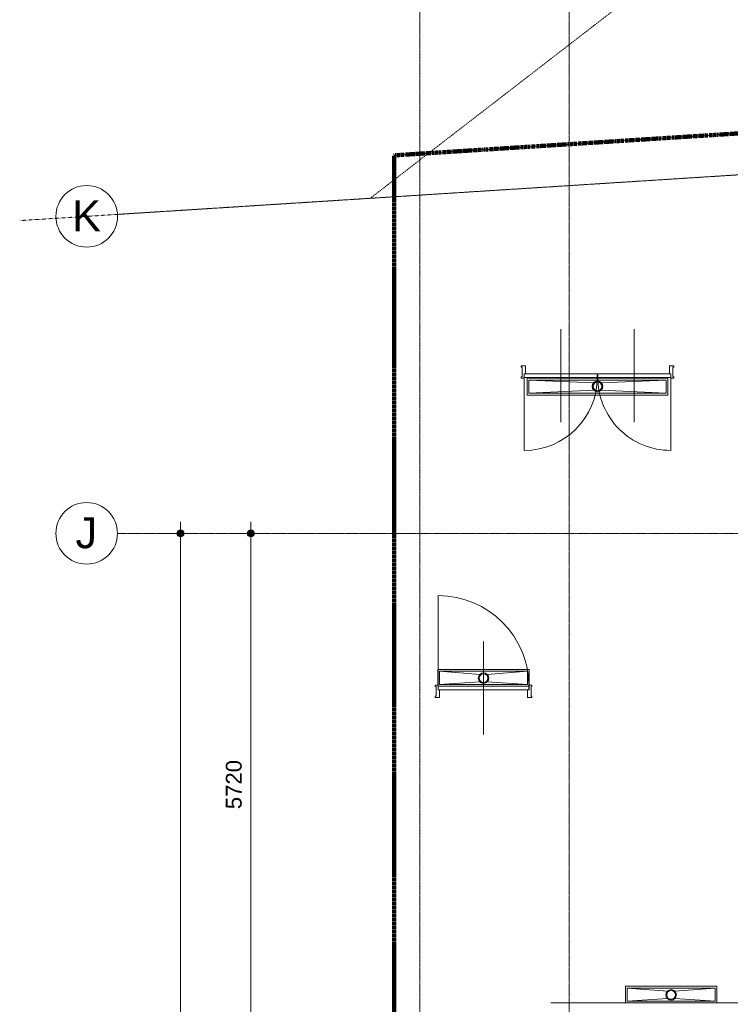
# Model space of a CAD drawing. Header units: millimetres. Extents: x 1158 to 166195, y -7952 to 113498.
# Tile 42 of 50: x 106420 to 114498, y 76496 to 87692. Entities that reach past the tile are written whole.
import ezdxf

# ---------------------------------------------------------------- set-up
doc = ezdxf.new("R2010")
doc.units = ezdxf.units.MM
for name, pattern in [('Afbreeklijn', [9, 5, -2, 0, -2]), ('ARC Dash', [4, 2, -2]), ('ARC Grid Line', [22.225, 12.7, -3.175, 3.175, -3.175])]:
    doc.linetypes.add(name, pattern=pattern)
for name, color, linetype, lineweight in [('A--L$01A__Algemeen', 7, 'Continuous', 9), ('A--L$07A__Stramien', 1, 'Continuous', 13), ('A--L3__Afbouw', 2, 'Continuous', 9), ('A--L74__VasteSanitaireVoorz', 1, 'Continuous', 9), ('A--LD30__DetailPenMiddel', 3, 'Continuous', 9), ('A--M$01A__Algemeen', 1, 'Continuous', 13), ('A--M$01A__Algemeen-100', 1, 'Continuous', 13), ('A--T$01A__Algemeen', 1, 'Continuous', 9), ('A--T$07A__Stramien', 1, 'Continuous', 13)]:
    doc.layers.add(name, color=color, linetype=linetype, lineweight=lineweight)
doc.styles.add('Arial', font='arial.ttf', dxfattribs={"height": 350})
doc.styles.add('Arial_2', font='arial.ttf', dxfattribs={"height": 180})
doc.dimstyles.new('00_ARC_dimension_1_8mm', dxfattribs={"dimscale": 304.8, "dimtxt": 183.646692, "dimasz": 1.049869, "dimexe": 0.426509, "dimexo": 0.0625, "dimgap": 0.164042, "dimtad": 1, "dimdec": 0, "dimzin": 0, "dimdsep": 46, "dimtxsty": 'Arial_2', "dimblk1": 'DOTSMALL', "dimblk2": 'DOTSMALL', "dimsah": 1, "dimcen": 0.09, "dimdle": 0.426509, "dimadec": 3, "dimazin": 0, "dimtfac": 1, "dimtdec": 4, "dimtix": 1, "dimtmove": 0, "dimatfit": 3, "dimfxl": 0.426509, "dimfxlon": 1, "dimtvp": 1, "dimtolj": 1, "dimtzin": 0, "dimarcsym": 2})

# ---------------------------------------------------------------- blocks, each defined once
blk = doc.blocks.new('N_frame_border_rebate_single_brickmold_2sided - jamb_border-2542699-DO-Begane grond - Nieuwe situatie muren 8')
at = {"layer": 'A--L$01A__Algemeen', "lineweight": 15}
for p, q in [((0, 0), (-33, 0)), ((-33, 0), (-33, -52)), ((0, -15), (0, 0)), ((-33, -52), (-50, -52)), ((-50, -52), (-50, -140)), ((-10, -125), (-10, -15)), ((-10, -15), (0, -15)), ((-50, -140), (0, -140)), ((0, -125), (-10, -125)), ((0, -140), (0, -125))]:
    blk.add_line(p, q, dxfattribs=at)
blk = doc.blocks.new('N_frame_border_rebate_single_brickmold_2sided - jamb_border-2542700-DO-Begane grond - Nieuwe situatie muren 8')
at = {"layer": 'A--L$01A__Algemeen', "lineweight": 15}
for p, q in [((0, 140), (-50, 140)), ((-50, 140), (-50, 52)), ((-10, 15), (-10, 125)), ((-10, 125), (0, 125)), ((0, 125), (0, 140)), ((-50, 52), (-33, 52)), ((-33, 52), (-33, 0)), ((-33, 0), (0, 0)), ((0, 15), (-10, 15)), ((0, 0), (0, 15))]:
    blk.add_line(p, q, dxfattribs=at)
blk = doc.blocks.new('N_door_leaf_single_generic - N_door_leaf_single_generic-2543966-DO-Begane grond - Nieuwe situatie muren 8')
at = {"layer": 'A--L3__Afbouw', "lineweight": 15}
for p, q in [((-515, 40), (-515, 0)), ((515, 40), (-515, 40)), ((-515, 0), (515, 0)), ((515, 0), (515, 40))]:
    blk.add_line(p, q, dxfattribs=at)
blk = doc.blocks.new('N_operation - N_operation-2543643-DO-Begane grond - Nieuwe situatie muren 8')
at = {"layer": 'A--L$01A__Algemeen'}
blk.add_line((-515, 20), (-515, 1050), dxfattribs=at)
blk.add_arc((-515, 20), 1030, 360, 90, dxfattribs=at)
blk = doc.blocks.new('N_door_leaf_single_generic - N_door_leaf_single_generic-2661563-DO-Begane grond - Nieuwe situatie muren 8')
at = {"layer": 'A--L3__Afbouw', "lineweight": 15}
for p, q in [((-415, 40), (-415, 0)), ((415, 40), (-415, 40)), ((-415, 0), (415, 0)), ((415, 0), (415, 40))]:
    blk.add_line(p, q, dxfattribs=at)
blk = doc.blocks.new('N_door_leaf_single_generic - N_door_leaf_single_generic-2661583-DO-Begane grond - Nieuwe situatie muren 8')
at = {"layer": 'A--L3__Afbouw', "lineweight": 15}
for p, q in [((-415, 40), (-415, 0)), ((415, 40), (-415, 40)), ((-415, 0), (415, 0)), ((415, 0), (415, 40))]:
    blk.add_line(p, q, dxfattribs=at)
blk = doc.blocks.new('N_operation - N_operation-2661573-DO-Begane grond - Nieuwe situatie muren 8')
at = {"layer": 'A--L$01A__Algemeen'}
blk.add_line((-415, 20), (-415, 850), dxfattribs=at)
blk.add_arc((-415, 20), 830, 360, 90, dxfattribs=at)
blk = doc.blocks.new('N_operation - N_operation-2661593-DO-Begane grond - Nieuwe situatie muren 8')
at = {"layer": 'A--L$01A__Algemeen'}
blk.add_line((415, 20), (415, 850), dxfattribs=at)
blk.add_arc((415, 20), 830, 90, 180, dxfattribs=at)
blk = doc.blocks.new('52_PF_FB_ARC_Gutter_Maatmerk - Maatwerk_ROOSTERTYPE_w_190-2564746-DO-Begane grond - Nieuwe situatie muren 8')
at = {"layer": 'A--L$01A__Algemeen'}
for p, q in [((-42, 45), (-780, 75)), ((-780, -75), (-780, 75)), ((-780, 75), (780, 75)), ((42, 45), (780, 75)), ((780, 75), (780, -75)), ((-780, -75), (-42, -40)), ((780, -75), (-780, -75)), ((780, -75), (42, -40))]:
    blk.add_line(p, q, dxfattribs=at)
for radius in [60, 50]:
    blk.add_circle((0, 3), radius, dxfattribs=at)
at = {"layer": 'A--L74__VasteSanitaireVoorz'}
for p, q in [((800, 95), (-800, 95)), ((-800, 95), (-800, -95)), ((780, 75), (-780, 75)), ((-780, 75), (-780, -75)), ((-780, 75), (780, 75)), ((-780, -75), (-780, 75)), ((780, -75), (780, 75)), ((780, 75), (780, -75)), ((800, -95), (800, 95)), ((-800, -95), (800, -95)), ((-780, -75), (780, -75)), ((780, -75), (-780, -75))]:
    blk.add_line(p, q, dxfattribs=at)
for radius, start, end in [(60, 0, 180), (60, 180, 360), (50, 0, 180), (50, 135, 180), (50, 180, 360), (50, 180, 300), (50, 60, 120), (50, 315, 360), (50, 0, 30)]:
    blk.add_arc((0, 3), radius, start, end, dxfattribs=at)
blk = doc.blocks.new('52_PF_FB_ARC_Gutter1 - 1000x150_plaatrooster-2566739-DO-Begane grond - Nieuwe situatie muren 8')
at = {"layer": 'A--L$01A__Algemeen'}
for p, q in [((-42, 45), (-500, 75)), ((-500, -75), (-500, 75)), ((-500, 75), (500, 75)), ((42, 45), (500, 75)), ((500, 75), (500, -75)), ((-500, -75), (-42, -40)), ((500, -75), (-500, -75)), ((500, -75), (42, -40))]:
    blk.add_line(p, q, dxfattribs=at)
for radius in [60, 50]:
    blk.add_circle((0, 3), radius, dxfattribs=at)
at = {"layer": 'A--L74__VasteSanitaireVoorz'}
for p, q in [((-520, 85), (-520, -95)), ((500, 75), (-500, 75)), ((-500, 75), (-500, -75)), ((-500, 75), (500, 75)), ((-500, -75), (-500, 75)), ((500, -75), (500, 75)), ((500, 75), (500, -75)), ((520, -95), (520, 85)), ((-520, -95), (520, -95)), ((-500, -75), (500, -75)), ((500, -75), (-500, -75))]:
    blk.add_line(p, q, dxfattribs=at)
for radius, start, end in [(60, 0, 180), (60, 180, 360), (50, 0, 180), (50, 45, 180), (50, 180, 360), (50, 180, 360), (50, 0, 30)]:
    blk.add_arc((0, 3), radius, start, end, dxfattribs=at)
blk = doc.blocks.new('52_PF_FB_ARC_Gutter1 - 1000x150_plaatrooster-V57-DO-Begane grond - Nieuwe situatie muren 8')
at = {"layer": 'A--L$01A__Algemeen'}
for p, q in [((-42, 45), (-500, 75)), ((-500, -75), (-500, 75)), ((-500, 75), (500, 75)), ((42, 45), (500, 75)), ((500, 75), (500, -75)), ((-500, -75), (-42, -40)), ((500, -75), (-500, -75)), ((500, -75), (42, -40))]:
    blk.add_line(p, q, dxfattribs=at)
for radius in [60, 50]:
    blk.add_circle((0, 3), radius, dxfattribs=at)
at = {"layer": 'A--L74__VasteSanitaireVoorz'}
for p, q in [((520, 95), (-520, 95)), ((-520, 95), (-520, -95)), ((500, 75), (-500, 75)), ((-500, 75), (-500, -75)), ((-500, 75), (500, 75)), ((-500, -75), (-500, 75)), ((500, -75), (500, 75)), ((500, 75), (500, -75)), ((520, -95), (520, 95)), ((-520, -95), (520, -95)), ((-500, -75), (500, -75)), ((500, -75), (-500, -75))]:
    blk.add_line(p, q, dxfattribs=at)
for radius, start, end in [(60, 0, 180), (60, 180, 360), (50, 0, 180), (50, 45, 180), (50, 180, 360), (50, 180, 360), (50, 0, 30)]:
    blk.add_arc((0, 3), radius, start, end, dxfattribs=at)
blk = doc.blocks.new('Grid - 3_5mm-18301-DO-Begane grond - Nieuwe situatie muren 8')
at = {"layer": 'A--T$07A__Stramien'}
blk.add_circle((0, 0), 3.5, dxfattribs=at)
blk = doc.blocks.new('DIMBLOCK8-DO-Begane grond - Nieuwe situatie muren 8')
at = {"layer": 'A--M$01A__Algemeen-100'}
h = blk.add_hatch(color=256, dxfattribs=at)
edge = h.paths.add_edge_path()
edge.add_arc((109047, 81851), 40, 0, 360)
h = blk.add_hatch(color=256, dxfattribs=at)
edge = h.paths.add_edge_path()
edge.add_arc((109047, 76131), 40, 0, 360)
for p, q in [((109047, 76131), (109047, 81981)), ((109047, 81851), (108917, 81851)), ((109047, 81851), (109177, 81851)), ((109047, 76131), (108917, 76131)), ((109047, 76131), (109177, 76131))]:
    blk.add_line(p, q, dxfattribs=at)
for centre in [(109047, 81851), (109047, 76131)]:
    blk.add_circle(centre, 40, dxfattribs=at)
at = {"layer": 'A--M$01A__Algemeen-100', "color": 0, "insert": (108763, 78715), "char_height": 180, "width": 664.52, "attachment_point": 1, "rotation": 90, "line_spacing_factor": 0.941778, "style": 'Arial_2'}
blk.add_mtext('5720', dxfattribs=at)
blk = doc.blocks.new('_DotSmall')
at = {"color": 0, "linetype": 'ByBlock', "const_width": 0.5}
blk.add_lwpolyline([(-0.0625, 0, 1), (0.0625, 0, 1)], format="xyb", close=True, dxfattribs=at)
blk = doc.blocks.new('DIMBLOCK9-DO-Begane grond - Nieuwe situatie muren 8')
at = {"layer": 'A--M$01A__Algemeen-100'}
h = blk.add_hatch(color=256, dxfattribs=at)
edge = h.paths.add_edge_path()
edge.add_arc((108247, 81851), 40, 0, 360)
h = blk.add_hatch(color=256, dxfattribs=at)
edge = h.paths.add_edge_path()
edge.add_arc((108247, 44060), 40, 0, 360)
for p, q in [((108247, 43930), (108247, 81981)), ((108247, 81851), (108117, 81851)), ((108247, 81851), (108377, 81851)), ((108247, 44060), (108117, 44060)), ((108247, 44060), (108377, 44060))]:
    blk.add_line(p, q, dxfattribs=at)
for centre in [(108247, 81851), (108247, 44060)]:
    blk.add_circle(centre, 40, dxfattribs=at)
at = {"layer": 'A--M$01A__Algemeen-100', "color": 0, "insert": (107963, 62610), "char_height": 180, "width": 830.65, "attachment_point": 1, "rotation": 90, "line_spacing_factor": 0.941778, "style": 'Arial_2'}
blk.add_mtext('37791', dxfattribs=at)

msp = doc.modelspace()

# ---------------------------------------------------------------- linework, layer by layer
at = {"layer": 'A--L$07A__Stramien', "linetype": 'ARC Grid Line'}
for p, q in [((110968.2, 95686.5), (110968.2, 39742)), ((112666.2, 95686.5), (112666.2, 39742)), ((152598.6, 88349.7), (107530.8, 85478.1)), ((152686.9, 81851.4), (107530.8, 81851.4))]:
    msp.add_line(p, q, dxfattribs=at)
at = {"layer": 'A--LD30__DetailPenMiddel', "linetype": 'ARC Dash'}
for p, q in [((110404.6, 85661), (146450.2, 113497.7)), ((106419.6, 85407.5), (110404.6, 85661))]:
    msp.add_line(p, q, dxfattribs=at)
at = {"layer": 'A--LD30__DetailPenMiddel', "linetype": 'Afbreeklijn', "lineweight": 100}
for p, q in [((110678.2, 86149.6), (122596.2, 86909)), ((110678.2, 76111.4), (110678.2, 86149.6))]:
    msp.add_line(p, q, dxfattribs=at)
at = {"layer": 'A--LD30__DetailPenMiddel'}
for p, q in [((110928.2, 85694.6), (119117.1, 86216.4)), ((136982.2, 76511.4), (112456.2, 76511.4))]:
    msp.add_line(p, q, dxfattribs=at)
at = {"layer": 'A--T$01A__Algemeen', "lineweight": 13}
for p, q in [((112571.2, 84174.4), (112571.2, 83114.4)), ((113406.2, 84174.4), (113406.2, 83114.4)), ((111693.2, 79563.4), (111693.2, 80623.4))]:
    msp.add_line(p, q, dxfattribs=at)

# ---------------------------------------------------------------- block references
at = {"layer": 'A--L$01A__Algemeen', "rotation": 180}
for name, p in [('N_frame_border_rebate_single_brickmold_2sided - jamb_border-2542699-DO-Begane grond - Nieuwe situatie muren 8', (112121.2, 83614.4)), ('N_operation - N_operation-2661593-DO-Begane grond - Nieuwe situatie muren 8', (112571.2, 83644.4)), ('N_operation - N_operation-2661573-DO-Begane grond - Nieuwe situatie muren 8', (113406.2, 83644.4)), ('N_frame_border_rebate_single_brickmold_2sided - jamb_border-2542700-DO-Begane grond - Nieuwe situatie muren 8', (111143.2, 80123.4))]:
    msp.add_blockref(name, p, dxfattribs=at)
at = {"layer": 'A--L$01A__Algemeen'}
for name, p in [('N_frame_border_rebate_single_brickmold_2sided - jamb_border-2542700-DO-Begane grond - Nieuwe situatie muren 8', (113856.2, 83614.4)), ('N_operation - N_operation-2543643-DO-Begane grond - Nieuwe situatie muren 8', (111693.2, 80093.4)), ('N_frame_border_rebate_single_brickmold_2sided - jamb_border-2542699-DO-Begane grond - Nieuwe situatie muren 8', (112243.2, 80123.4))]:
    msp.add_blockref(name, p, dxfattribs=at)
at = {"layer": 'A--L3__Afbouw', "rotation": 180}
for name, p in [('N_door_leaf_single_generic - N_door_leaf_single_generic-2661583-DO-Begane grond - Nieuwe situatie muren 8', (112571.2, 83664.4)), ('N_door_leaf_single_generic - N_door_leaf_single_generic-2661563-DO-Begane grond - Nieuwe situatie muren 8', (113406.2, 83664.4))]:
    msp.add_blockref(name, p, dxfattribs=at)
at = {"layer": 'A--L3__Afbouw'}
msp.add_blockref('N_door_leaf_single_generic - N_door_leaf_single_generic-2543966-DO-Begane grond - Nieuwe situatie muren 8', (111693.2, 80073.4), dxfattribs=at)
at = {"layer": 'A--L74__VasteSanitaireVoorz'}
msp.add_blockref('52_PF_FB_ARC_Gutter_Maatmerk - Maatwerk_ROOSTERTYPE_w_190-2564746-DO-Begane grond - Nieuwe situatie muren 8', (112988.7, 83519.4), dxfattribs=at)
at = {"layer": 'A--L74__VasteSanitaireVoorz', "rotation": 180}
for name, p in [('52_PF_FB_ARC_Gutter1 - 1000x150_plaatrooster-2566739-DO-Begane grond - Nieuwe situatie muren 8', (111693.2, 80208.4)), ('52_PF_FB_ARC_Gutter1 - 1000x150_plaatrooster-V57-DO-Begane grond - Nieuwe situatie muren 8', (113825.2, 76606.4))]:
    msp.add_blockref(name, p, dxfattribs=at)
at = {"layer": 'A--T$07A__Stramien', "xscale": 99.99999999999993, "yscale": 99.99999999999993, "zscale": 99.99999999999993}
for p, rotation in [((107181.5, 85455.9), 93.64571658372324), ((107180.8, 81851.4), 89.99999999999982)]:
    msp.add_blockref('Grid - 3_5mm-18301-DO-Begane grond - Nieuwe situatie muren 8', p, dxfattribs=dict(at, rotation=rotation))

# ---------------------------------------------------------------- texts
at = {"layer": 'A--T$07A__Stramien', "char_height": 350, "attachment_point": 1, "style": 'Arial'}
for s, insert, width in [('K', (107015.6, 85637.2), 400.844), ('J', (107054.4, 82032.6), 304.641)]:
    msp.add_mtext(s, dxfattribs=dict(at, insert=insert, width=width))

# ---------------------------------------------------------------- dimensions: what is measured, and where the dimension line sits
at = {"layer": 'A--M$01A__Algemeen'}
for base, p1, p2, override, picture, middle in [((108246.9, 81851.4), (108116.9, 44060.4), (108116.9, 81851.4), {"dimpost": '<>', "dimfxl": 37791}, 'DIMBLOCK9-DO-Begane grond - Nieuwe situatie muren 8', (108105, 62955.9)), ((109046.9, 81851.4), (108916.9, 76131.4), (108916.9, 81851.4), {"dimpost": '<>', "dimfxl": 5720}, 'DIMBLOCK8-DO-Begane grond - Nieuwe situatie muren 8', (108905, 78991.4))]:
    dim = msp.add_linear_dim(base=base, p1=p1, p2=p2, angle=90, dimstyle='00_ARC_dimension_1_8mm', override=override, dxfattribs=at)
    dim.commit()
    dim.dimension.update_dxf_attribs({"geometry": picture, "text_midpoint": middle})

doc.saveas('drawing.dxf')
